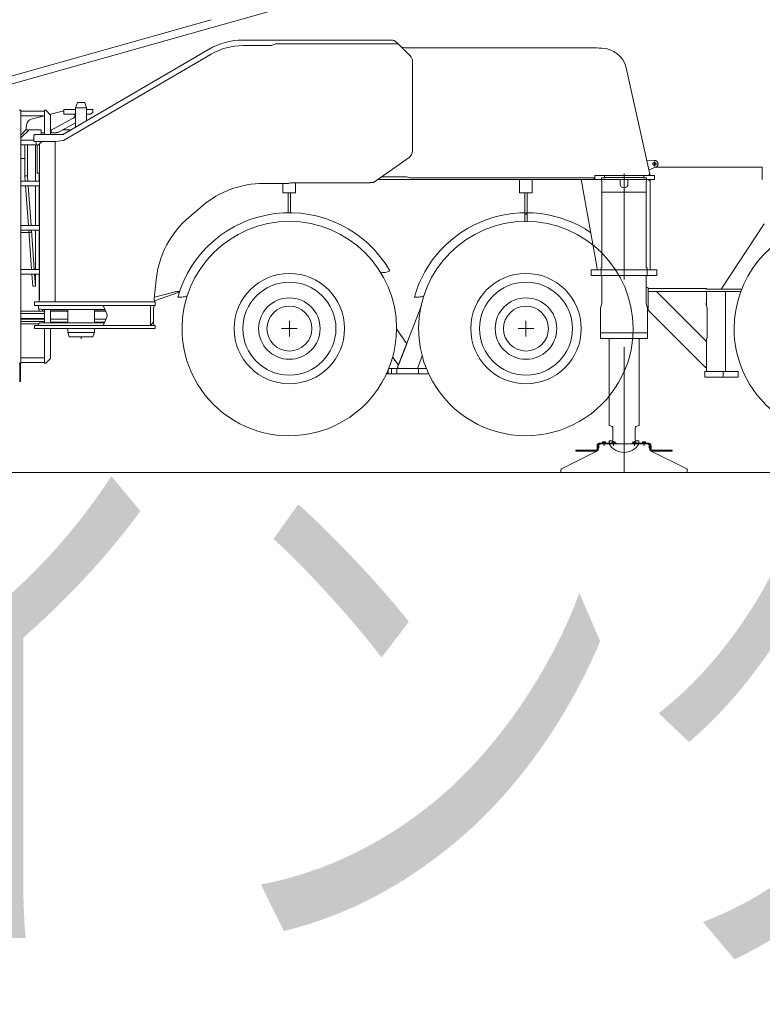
# Model space of a CAD drawing. Extents: x 34350 to 201729, y 12094 to 164960.
# Tile 54 of 70: x 185078 to 189786, y 12605 to 18852. Entities that reach past the tile are written whole.
import ezdxf
from ezdxf.enums import TextEntityAlignment as Align

# ---------------------------------------------------------------- set-up
doc = ezdxf.new("R2010")
doc.units = 0
doc.header["$LTSCALE"] = 150
doc.header["$MEASUREMENT"] = 0
doc.linetypes.add('CENTER', pattern=[50.5, 30, -9, 2.5, -9])
for name, color, linetype in [('11', 251, 'Continuous'), ('200', 7, 'Continuous'), ('5', 94, 'Continuous'), ('607', 7, 'Continuous'), ('611', 7, 'Continuous')]:
    doc.layers.add(name, color=color, linetype=linetype)
doc.styles.get("Standard").update_dxf_attribs({"font": 'txt', "bigfont": 'bigfont'})

# ---------------------------------------------------------------- blocks, each defined once
blk = doc.blocks.new('*G38')
at = {"layer": '11', "color": 251, "linetype": 'Continuous', "lineweight": 9}
for p, q in [((184627.6, 18332.1), (186907.9, 18973.2)), ((184583.2, 18369.6), (186291.9, 18850))]:
    blk.add_line(p, q, dxfattribs=at)

msp = doc.modelspace()

# ---------------------------------------------------------------- linework, layer by layer
at = {"layer": '11', "color": 251, "linetype": 'Continuous', "lineweight": 9}
for p, q in [((186626.6, 18722.7), (186494.9, 18722.7)), ((186494.9, 18687.7), (186569.8, 18687.7)), ((186569.8, 18687.7), (186674.1, 18687.7)), ((186701.6, 18722.7), (186626.6, 18722.7)), ((186674.1, 18687.7), (186701.6, 18697.7)), ((186701.6, 18722.7), (186710, 18722.7)), ((187436.6, 18722.7), (186701.6, 18722.7)), ((186714.2, 18697.7), (186701.6, 18697.7)), ((186714.2, 18697.7), (187478.2, 18697.7)), ((187288.9, 18722.7), (187433.2, 18722.7)), ((187455.8, 18697.7), (187478.9, 18697.7)), ((187468.6, 18708.1), (187503.9, 18672.7)), ((185355.1, 18084.7), (186293, 18633.3)), ((186275.3, 18663.2), (185359.7, 18127.9)), ((187509.9, 18674.8), (187499.6, 18676.6)), ((187503.9, 18673), (187554.3, 18622.7)), ((187522.3, 18672.7), (187509.9, 18674.8)), ((187522.3, 18672.7), (188738.4, 18672.8)), ((188751.3, 18670.8), (188738.4, 18672.8)), ((188768.3, 18670.8), (188751.3, 18670.8)), ((187568.9, 18587.3), (187568.9, 18471.7)), ((189074.2, 17870.8), (188922.5, 18547.4)), ((187568.9, 18471.7), (187568.9, 18019.1)), ((185444.6, 18326.2), (185432.6, 18293.2)), ((185490.6, 18326.2), (185444.6, 18326.2)), ((185502.6, 18293.2), (185490.6, 18326.2)), ((185734.9, 18347.2), (185743.5, 18352.3)), ((185074.6, 18277.1), (185084.6, 18277.1)), ((185084.6, 18277.1), (185084.6, 16672.1)), ((185234.6, 18272.1), (185084.6, 18272.1)), ((185234.6, 18242.1), (185084.6, 18242.1)), ((185151.7, 18220.2), (185234.6, 18241.9)), ((185234.6, 18277.1), (185234.6, 18123.1)), ((185244.6, 18277.1), (185234.6, 18277.1)), ((185274.6, 18247.1), (185244.6, 18277.1)), ((185270.4, 18251.3), (185274.6, 18252.3)), ((185274.6, 18252.3), (185350.2, 18272.1)), ((185274.6, 18123.1), (185274.6, 18247.1)), ((185350.2, 18272.1), (185358.5, 18272.1)), ((185358.5, 18252.1), (185358.5, 18282.2)), ((185358.5, 18282.2), (185432.6, 18282.2)), ((185432.6, 18252.1), (185358.5, 18252.1)), ((185427.7, 18252.1), (185427.7, 18245.4)), ((185502.6, 18293.2), (185432.6, 18293.2)), ((185432.6, 18293.2), (185432.6, 18170.5)), ((185502.6, 18211.4), (185502.6, 18293.2)), ((185502.6, 18282.2), (185542.6, 18282.2)), ((185527.6, 18252.1), (185502.6, 18252.1)), ((185542.6, 18262.2), (185527.6, 18252.1)), ((185542.6, 18282.2), (185542.6, 18262.2)), ((185418.1, 18227), (185274.6, 18149.9)), ((185432.6, 18197.2), (185324.4, 18139.1)), ((185117.6, 18152.1), (185084.6, 18119.1)), ((185138.6, 18152.1), (185086, 18102.1)), ((185138.6, 18152.1), (185117.6, 18152.1)), ((185120.1, 18152.1), (185120.1, 18171.3)), ((185214.6, 18152.1), (185138.6, 18152.1)), ((185172.7, 18123.1), (185167.7, 18118.1)), ((185167.7, 18118.1), (185167.7, 18078.1)), ((185326, 18123.1), (185172.7, 18123.1)), ((185214.6, 18123.1), (185214.6, 18152.1)), ((185232.8, 18135.1), (185214.6, 18135.1)), ((185234.6, 18135.1), (185232.8, 18135.1)), ((185277.3, 18135.1), (185277.3, 18151.4)), ((185302.8, 18135.1), (185277.3, 18135.1)), ((185308.9, 18135.1), (185302.8, 18135.1)), ((185326, 18123.1), (185348.9, 18123.1)), ((185400.1, 18152.1), (185348.6, 18152.1)), ((185357.7, 18128.1), (185360.1, 18128.1)), ((185359.7, 18128.1), (185359.7, 18127.9)), ((185360.1, 18128.1), (185359.7, 18128.1)), ((185086, 18097.1), (185084.6, 18097.1)), ((185084.6, 18057.1), (185084.6, 18087.1)), ((185084.6, 18087.1), (185167.7, 18087.1)), ((185186.5, 18057.1), (185084.6, 18057.1)), ((185086, 18102.1), (185086, 18087.1)), ((185086, 18087.1), (185086, 18097.1)), ((185110.1, 17862.1), (185110.1, 18057.1)), ((185127.8, 18057.1), (185127.8, 17862.1)), ((185167.7, 18078.1), (185303.8, 18078.1)), ((185188.8, 18051.5), (185177.7, 18078.1)), ((185177.7, 18078.1), (185215.8, 18078.1)), ((185177.7, 18057.1), (185177.7, 17827.1)), ((185215.8, 18074.1), (185188.8, 18051.5)), ((185203.8, 18064), (185203.8, 17076.8)), ((185203.8, 18064), (185203.8, 17878.1)), ((185215.8, 18078.1), (185215.8, 18074.1)), ((185303.8, 18078.1), (185215.8, 18078.1)), ((185215.8, 18078.1), (185215.8, 18074.1)), ((185303.8, 18078.4), (185355.1, 18084.7)), ((185303.8, 18068.4), (185303.8, 18078.4)), ((185303.8, 18068.1), (185303.8, 18078.1)), ((185303.8, 17861.6), (185303.8, 18068.4)), ((185303.8, 17062.7), (185303.8, 18068.1)), ((185188.8, 17878.1), (185188.8, 18051.5)), ((185084.6, 17972.1), (185110.1, 17972.1)), ((187547.9, 17978.3), (187322.3, 17818)), ((189103.3, 17959.3), (189054.9, 17957.1)), ((185203.8, 17878.1), (185188.8, 17878.1)), ((185202.6, 17827.1), (185202.6, 17878.1)), ((188909.9, 17204), (188909.9, 17876.5)), ((189074.2, 17870.8), (189067, 17866.6)), ((189067, 17866.6), (189074.2, 17870.8)), ((189067, 17866.6), (189067.8, 17862.7)), ((189068, 17898.5), (189114.6, 17918.3)), ((189078, 17862.7), (189074.2, 17870.8)), ((189785.1, 17917), (189101.9, 17917)), ((189785.1, 17837), (189785.1, 17917)), ((185203.8, 17827.1), (185084.6, 17827.1)), ((185112.7, 17827.1), (185110.1, 17862.1)), ((185127.8, 17862.1), (185110.1, 17862.1)), ((185127.8, 17862.1), (185130.3, 17827.1)), ((185303.8, 17062.7), (185303.8, 17861.3)), ((186623.9, 17812.7), (186785.2, 17812.7)), ((186747.6, 17752.8), (186747.6, 17812.7)), ((186785.2, 17812.7), (186793.6, 17817.7)), ((187297.8, 17817.7), (186793.6, 17817.7)), ((186827.6, 17817.7), (186827.6, 17798.7)), ((186859.8, 17817.7), (186891.8, 17817.7)), ((187322.3, 17818), (187297.8, 17818)), ((187325.5, 17852.7), (187325.5, 17852.7)), ((187350, 17837.7), (187550, 17837.7)), ((187375.3, 17855.7), (187509.9, 17855.7)), ((187529.9, 17855.7), (187375.3, 17855.7)), ((187509.9, 17855.7), (187516.4, 17855.7)), ((187516.4, 17855.7), (187529.9, 17855.7)), ((187543.6, 17851.3), (187529.9, 17855.7)), ((187529.9, 17855.7), (187554.8, 17847.7)), ((187541.7, 17837.7), (188006.5, 17837.7)), ((187554.8, 17847.7), (187543.6, 17851.3)), ((187550, 17837.7), (188724.9, 17837.7)), ((188716.5, 17847.7), (187554.8, 17847.7)), ((187554.8, 17847.7), (188724.9, 17847.7)), ((188247.6, 17752.8), (188247.6, 17837.7)), ((188327.6, 17837.7), (188327.6, 17798.7)), ((188637.4, 17837.7), (188647.1, 17837.7)), ((188640.7, 17827.8), (188637.4, 17837.7)), ((188640.7, 17827.8), (188641, 17826.4)), ((188641, 17826.4), (188736.4, 17285.2)), ((188884.9, 17837.7), (188647.1, 17837.7)), ((188716.5, 17847.7), (188724.9, 17847.7)), ((188724.9, 17837.7), (188716.5, 17847.7)), ((188724.9, 17837.7), (188716.5, 17847.7)), ((188724.9, 17837.7), (188724.9, 17862.7)), ((188724.9, 17862.7), (189086, 17862.7)), ((188724.9, 17852.7), (188724.9, 17862.7)), ((188724.9, 17862.7), (188839.9, 17862.7)), ((188724.9, 17847.7), (188724.9, 17852.7)), ((188724.9, 17847.7), (188724.9, 17837.7)), ((189101.9, 17837.7), (188724.9, 17837.7)), ((188767.9, 17837.7), (188767.9, 17847.7)), ((188767.9, 17847.7), (188784.9, 17847.7)), ((188767.9, 17827.7), (188767.9, 17847.7)), ((188767.9, 17847.7), (188789.9, 17847.7)), ((188769.9, 17827.7), (188767.9, 17827.7)), ((188769.9, 17757.7), (188769.9, 17827.7)), ((188784.9, 17847.7), (188784.9, 17862.7)), ((188789.9, 17847.7), (188789.9, 17849.7)), ((188789.9, 17849.7), (189029.9, 17849.7)), ((188884.9, 17809.7), (188884.9, 17837.7)), ((189067.8, 17837.7), (188934.9, 17837.7)), ((188934.9, 17837.7), (188934.9, 17809.7)), ((188979.9, 17862.7), (189067.8, 17862.7)), ((189029.9, 17849.7), (189029.9, 17847.7)), ((189029.9, 17847.7), (189051.9, 17847.7)), ((189034.9, 17847.7), (189034.9, 17862.7)), ((189051.9, 17847.7), (189034.9, 17847.7)), ((189051.9, 17827.7), (189049.9, 17827.7)), ((189049.9, 17827.7), (189049.9, 17757.7)), ((189051.9, 17837.7), (189051.9, 17847.7)), ((189051.9, 17847.7), (189051.9, 17827.7)), ((189067.8, 17862.7), (189078, 17862.7)), ((189077.1, 17837.7), (189067.8, 17837.7)), ((189067.8, 17837.7), (189067.8, 17833.7)), ((189067.8, 17833.7), (189075.8, 17827)), ((189075.8, 17827), (189067.8, 17833.7)), ((189075.8, 17827), (189077.1, 17837.7)), ((189075.8, 17275.4), (189075.8, 17827)), ((189086, 17862.7), (189101.9, 17862.7)), ((189101.9, 17862.7), (189101.9, 17837.7)), ((185203.8, 17797.1), (185084.6, 17797.1)), ((185133.3, 17547.1), (185114.9, 17797.1)), ((185132.5, 17797.1), (185150.3, 17547.1)), ((185177.7, 17797.1), (185177.7, 17547.1)), ((185202.6, 17547.1), (185202.6, 17797.1)), ((186827.6, 17752.8), (186747.6, 17752.8)), ((186780.1, 17752.8), (186780.1, 17627)), ((186795.1, 17627), (186795.1, 17752.8)), ((186827.6, 17798.7), (186827.6, 17752.8)), ((188280.1, 17752.8), (188247.6, 17752.8)), ((188295.1, 17752.8), (188280.1, 17752.8)), ((188280.1, 17752.8), (188280.1, 17568.9)), ((188327.6, 17752.8), (188295.1, 17752.8)), ((188295.1, 17568.9), (188295.1, 17752.8)), ((188327.6, 17798.7), (188327.6, 17752.8)), ((188799.9, 17757.7), (188769.9, 17757.7)), ((188769.9, 17757.7), (188769.9, 17277.7)), ((189049.9, 17757.7), (188769.9, 17757.7)), ((189019.9, 17757.7), (189049.9, 17757.7)), ((189049.9, 17757.7), (189049.9, 17277.7)), ((186152.5, 17599.8), (186180, 17623)), ((186180, 17623), (186236.3, 17670.7)), ((188295.1, 17618), (188280.1, 17618)), ((189525.7, 17141.8), (189797.5, 17556.9)), ((185203.8, 17547.1), (185084.6, 17547.1)), ((185203.8, 17517.1), (185084.6, 17517.1)), ((185084.6, 17502.1), (185150.9, 17502.1)), ((185153.9, 17267.1), (185135.5, 17517.1)), ((185150.9, 17502.1), (185150.9, 17516.9)), ((185152.4, 17517.1), (185170.3, 17267.1)), ((185177.7, 17517.1), (185177.7, 17267.1)), ((185202.6, 17267.1), (185202.6, 17517.1)), ((185203.8, 17267.1), (185084.6, 17267.1)), ((187665.7, 17283.8), (187662.8, 17285.7)), ((188709.9, 17264.7), (188701, 17264.7)), ((188701, 17264.7), (188701, 17229.7)), ((189118.4, 17264.7), (188709.9, 17264.7)), ((188738.4, 17273.9), (188736.1, 17264.7)), ((188736.1, 17264.7), (188748.1, 17264.7)), ((188736.4, 17285.2), (188738.4, 17273.9)), ((188748.1, 17264.7), (189067.8, 17264.7)), ((188769.9, 17277.7), (188763.9, 17277.7)), ((188763.9, 17277.7), (188763.9, 17227.7)), ((188763.9, 17229.7), (188763.9, 17264.7)), ((189049.9, 17277.7), (189055.9, 17277.7)), ((189055.9, 17277.7), (189055.9, 17227.7)), ((189055.9, 17229.7), (189055.9, 17264.7)), ((189077.3, 17264.7), (189067.9, 17264.7)), ((189075.8, 17275.4), (189077.3, 17264.7)), ((189118.4, 17229.7), (189118.4, 17264.7)), ((185203.8, 17237.1), (185084.6, 17237.1)), ((185161.6, 17162.1), (185156.1, 17237.1)), ((185172.4, 17237.1), (185177.7, 17162.1)), ((185177.7, 17237.1), (185177.7, 17162.1)), ((185202.6, 17073.5), (185202.6, 17237.1)), ((185930.9, 17080.9), (185943.2, 17202.3)), ((188701, 17229.7), (189099.9, 17229.7)), ((188763.9, 17227.7), (188769.9, 17227.7)), ((188763.9, 17227.7), (188769.9, 17227.7)), ((188769.9, 17227.7), (188769.9, 17052.2)), ((188769.9, 17227.7), (188769.9, 17052.2)), ((189049.9, 17227.7), (189049.9, 17225.7)), ((189055.9, 17227.7), (189049.9, 17227.7)), ((189049.9, 17225.7), (189049.9, 17052.2)), ((189049.9, 17225.7), (189049.9, 17052.2)), ((189099.9, 17229.7), (189118.4, 17229.7)), ((185177.7, 17162.1), (185161.6, 17162.1)), ((186090.1, 17123.8), (185931.9, 17067.7)), ((185932, 17090.6), (186054.7, 17123.6)), ((186080.6, 17127), (186091.2, 17127)), ((189049.9, 17152.1), (189058.3, 17152.1)), ((189058.3, 17152.1), (189061.8, 17150.8)), ((189061.8, 17150.8), (189061.8, 17013.3)), ((189061.8, 17147), (189108.1, 17147)), ((189432.6, 17147), (189061.8, 17147)), ((189114.8, 17127), (189061.8, 17127)), ((189061.8, 17127), (189432.6, 17127)), ((189432.6, 16809.2), (189114.8, 17127)), ((189118.1, 17147), (189126.1, 17147)), ((189657.7, 17142), (189427.6, 17142)), ((189427.6, 17127), (189651.1, 17127)), ((189552.6, 17127.1), (189432.6, 17127.1)), ((189432.6, 17127.1), (189432.6, 17035.5)), ((189552.6, 16619.5), (189552.6, 17127.1)), ((185187.7, 17062.7), (185172.7, 17062.7)), ((185172.7, 17062.7), (185172.7, 17037.7)), ((185937.4, 17062.7), (185187.7, 17062.7)), ((185203.8, 17076.8), (185198.6, 17062.7)), ((185198.6, 17062.7), (185215.8, 17062.7)), ((185215.8, 17062.7), (185303.8, 17062.7)), ((185909.2, 17062.7), (185303.8, 17062.7)), ((185895.8, 17062.7), (185909.2, 17062.7)), ((185909.2, 17062.7), (185932.3, 17062.7)), ((185932.3, 17062.7), (185930.9, 17080.9)), ((185937.4, 17037.7), (185937.4, 17062.7)), ((186106, 17092), (186080.3, 17092)), ((187606, 17092), (187580.3, 17092)), ((189553.3, 17064.5), (189552.6, 17064.5)), ((185084.6, 17002.1), (185234.6, 17002.1)), ((185172.7, 17037.7), (185937.4, 17037.7)), ((185197.7, 17017.7), (185197.7, 17037.7)), ((185197.7, 17037.7), (185608, 17037.7)), ((185226.7, 17012.6), (185197.7, 17017.7)), ((185202.6, 17002.1), (185202.6, 17016.9)), ((185223.9, 17002.1), (185202.6, 17002.1)), ((185223.9, 17013.1), (185223.9, 17012.6)), ((185223.9, 17012.6), (185223.9, 17002.1)), ((185619.8, 17012.6), (185226.7, 17012.6)), ((185234.6, 17012.6), (185234.6, 16927.6)), ((185274.6, 16927.6), (185274.6, 17012.6)), ((185274.6, 17012.1), (185382.8, 17012.1)), ((185382.8, 17002.1), (185274.6, 17002.1)), ((185274.6, 17002.1), (185382.8, 17002.1)), ((185382.8, 16927.6), (185382.8, 17012.6)), ((185552.6, 17012.6), (185552.6, 16927.6)), ((185552.6, 17012.1), (185620, 17012.1)), ((185624.3, 17002.1), (185552.6, 17002.1)), ((185552.6, 17002.1), (185624.3, 17002.1)), ((185627.2, 16996.8), (185608, 17037.7)), ((185608, 17037.7), (185907.3, 17037.7)), ((185931.3, 17037.7), (185907.3, 17037.7)), ((185907.3, 16912.6), (185907.3, 17037.7)), ((185907.3, 17037.7), (185907.3, 16912.6)), ((185925.3, 17019.7), (185927.3, 17017.7)), ((185927.3, 17017.7), (185931.3, 17037.7)), ((185927.3, 17017.7), (185927.3, 16932.6)), ((187626.5, 17037.9), (187474.3, 16647.7)), ((188769.9, 17052.2), (188760.9, 17022.2)), ((188769.9, 17052.2), (188760.9, 17022.2)), ((188760.9, 17022.2), (188760.9, 16864.7)), ((188760.9, 17022.2), (188760.9, 16829.7)), ((189049.9, 17052.2), (189058.9, 17022.2)), ((189049.9, 17052.2), (189058.9, 17022.2)), ((189058.9, 17022.2), (189058.9, 16864.7)), ((189058.9, 17022.2), (189058.9, 16864.7)), ((189058.9, 17013.2), (189378.1, 16694)), ((189427.6, 17052.2), (189436.6, 17022.2)), ((189436.6, 17022.2), (189436.6, 16829.7)), ((185234.6, 16987.1), (185084.6, 16987.1)), ((185234.6, 16957.1), (185084.6, 16957.1)), ((185234.6, 16952.1), (185084.6, 16952.1)), ((185234.6, 16952.1), (185084.6, 16952.1)), ((185084.6, 16937.1), (185234.6, 16937.1)), ((185206.1, 16937.1), (185206.1, 16925.6)), ((185206.1, 16937.1), (185206.1, 16925.6)), ((185220.2, 16937.1), (185206.1, 16937.1)), ((185278.6, 16952.1), (185274.6, 16952.1)), ((185382.8, 16952.1), (185274.6, 16952.1)), ((185382.8, 16932.1), (185274.6, 16932.1)), ((185278.6, 16952.1), (185382.8, 16952.1)), ((185552.6, 16952.1), (185625.1, 16952.1)), ((185625.1, 16952.1), (185552.6, 16952.1)), ((185616.7, 16932.1), (185552.6, 16932.1)), ((185607.6, 16912.6), (185627.2, 16954.4)), ((185907.3, 16912.6), (185927.3, 16932.6)), ((185927.3, 16932.6), (185907.3, 16912.6)), ((185927.3, 16932.6), (185929.6, 16912.6)), ((186788.1, 16942), (186788.1, 16842)), ((188288.1, 16942), (188288.1, 16842)), ((185195.7, 16922.1), (185084.6, 16922.1)), ((185172.7, 16892.6), (185172.7, 16912.6)), ((185172.7, 16912.6), (185937.4, 16912.6)), ((185930.3, 16892.6), (185172.7, 16892.6)), ((185197.7, 16924.1), (185217.5, 16927.6)), ((185197.7, 16912.6), (185197.7, 16924.1)), ((185618.2, 16912.6), (185207.3, 16912.6)), ((185217.5, 16927.6), (185614.6, 16927.6)), ((185234.6, 16892.6), (185234.6, 16672.1)), ((185274.6, 16702.1), (185274.6, 16892.6)), ((185552.6, 16867.7), (185382.6, 16867.7)), ((185382.8, 16867.7), (185382.8, 16892.6)), ((185392.7, 16840.6), (185382.8, 16867.7)), ((185552.6, 16867.7), (185542.9, 16840.6)), ((185552.6, 16892.6), (185552.6, 16878.1)), ((185552.6, 16878.1), (185552.6, 16867.7)), ((185907.3, 16912.6), (185607.6, 16912.6)), ((185635.4, 16912.6), (185618.2, 16912.6)), ((185908.7, 16912.6), (185907.3, 16912.6)), ((185925.8, 16912.6), (185908.7, 16912.6)), ((185929.6, 16912.6), (185925.8, 16912.6)), ((185937.4, 16892.6), (185930.3, 16892.6)), ((185937.4, 16912.6), (185937.4, 16892.6)), ((186738.1, 16892), (186838.1, 16892)), ((187531.7, 16794.9), (187467, 16889.6)), ((188238.1, 16892), (188338.1, 16892)), ((185542.9, 16840.6), (185392.7, 16840.6)), ((188760.9, 16864.7), (188794.9, 16864.7)), ((188760.9, 16829.7), (188760.9, 16864.7)), ((188760.9, 16864.7), (189058.9, 16864.7)), ((188760.9, 16829.7), (188760.9, 16864.7)), ((188760.9, 16864.7), (188794.9, 16864.7)), ((189058.9, 16829.7), (188760.9, 16829.7)), ((189058.9, 16829.7), (188760.9, 16829.7)), ((188814.8, 16829.7), (188814.8, 16277.7)), ((188814.9, 16864.7), (189004.9, 16864.7)), ((189004.8, 16277.7), (189004.8, 16829.7)), ((189024.9, 16864.7), (189058.9, 16864.7)), ((189058.9, 16864.7), (189024.9, 16864.7)), ((189058.9, 16864.7), (189058.9, 16829.7)), ((189058.9, 16864.7), (189058.9, 16829.7)), ((189432.6, 16829.6), (189432.6, 16619.5)), ((189432.6, 16652), (189432.6, 16809.2)), ((189436.6, 16864.7), (189436.6, 16829.7)), ((187478.9, 16659.5), (187531.7, 16794.9)), ((185234.6, 16707.1), (185084.6, 16707.1)), ((185244.6, 16672.1), (185274.6, 16702.1)), ((187442.3, 16713), (187478.9, 16659.5)), ((187599.9, 16639.5), (187631, 16719.1)), ((189373.5, 16698.6), (189426.4, 16645.8)), ((185084.6, 16672.1), (185074.6, 16672.1)), ((185079.1, 16672.1), (185079.1, 16557.1)), ((185084.1, 16557.1), (185084.1, 16672.1)), ((185234.6, 16677.1), (185084.6, 16677.1)), ((185234.6, 16672.1), (185244.6, 16672.1)), ((187414.9, 16637.7), (187414.9, 16604.5)), ((187656.3, 16639.5), (187415.7, 16639.5)), ((187434.9, 16639.5), (187434.9, 16604.5)), ((187470.1, 16604.5), (187470.1, 16639.5)), ((187474.3, 16647.7), (187480.6, 16639.5)), ((187480.6, 16639.5), (187599.9, 16639.5)), ((187607.6, 16604.5), (187607.6, 16639.5)), ((188909.8, 16675.4), (188909.8, 16629.5)), ((189422.6, 16584.5), (189422.6, 16619.5)), ((189422.6, 16619.5), (189632.6, 16619.5)), ((189426.4, 16645.8), (189432.6, 16652)), ((189537.6, 16619.5), (189537.6, 16584.5)), ((189632.6, 16619.5), (189632.6, 16584.5)), ((185079.1, 16557.1), (185084.1, 16557.1)), ((187400.5, 16604.5), (187672.2, 16604.5)), ((189632.6, 16584.5), (189422.6, 16584.5)), ((188814.8, 16277.7), (188833.6, 16270.2)), ((188814.8, 16277.7), (188833.6, 16270.2)), ((188839.8, 16261), (188839.8, 16239.4)), ((188839.8, 16261), (188839.8, 16184.7)), ((188979.8, 16239.5), (188979.8, 16261)), ((188979.8, 16184.7), (188979.8, 16261)), ((188986.2, 16270.3), (189004.8, 16277.7)), ((188986.2, 16270.3), (189004.8, 16277.7)), ((188839.8, 16239.4), (188839.8, 16192.8)), ((188839.8, 16192.8), (188839.8, 16184.7)), ((188979.8, 16192.8), (188979.8, 16239.5)), ((188605, 16113.7), (188605, 16119.7)), ((188605, 16119.7), (188726.9, 16119.7)), ((188738.9, 16131.7), (188738.9, 16148)), ((188744.9, 16148), (188744.9, 16131.7)), ((188749.9, 16155.4), (188757.9, 16160)), ((188749.9, 16144.3), (188749.9, 16155.4)), ((188749.9, 16138.1), (188749.9, 16144.3)), ((188756.9, 16166), (188858.9, 16166)), ((188858.9, 16160), (188756.9, 16160)), ((188757.9, 16160), (189054.9, 16160)), ((188817.8, 16179.7), (188815.8, 16160)), ((188815.8, 16169.5), (188815.8, 16160)), ((188834.8, 16179.7), (188817.8, 16179.7)), ((188834.8, 16179.7), (188817.8, 16179.7)), ((188858.9, 16166), (188858.9, 16160)), ((188960.9, 16166), (188960.9, 16160)), ((189062.9, 16166), (188960.9, 16166)), ((188960.9, 16160), (189062.9, 16160)), ((189001.8, 16179.7), (188984.8, 16179.7)), ((189003.8, 16179.7), (188984.8, 16179.7)), ((189003.8, 16160), (189003.8, 16179.7)), ((189003.8, 16169.5), (189003.8, 16177.7)), ((189003.8, 16160), (189003.8, 16169.5)), ((189054.9, 16160), (189061.9, 16160)), ((189061.9, 16160), (189069.9, 16155.4)), ((189069.9, 16155.4), (189069.9, 16144.3)), ((189069.9, 16144.3), (189069.9, 16138.1)), ((189074.9, 16148), (189074.9, 16131.7)), ((189080.9, 16131.7), (189080.9, 16148)), ((189214.8, 16119.7), (189092.9, 16119.7)), ((189214.8, 16113.7), (189214.8, 16119.7)), ((188512.7, 16001.4), (188733.3, 16111.3)), ((188726.9, 16113.7), (188605, 16113.7)), ((189086.5, 16111.3), (189307.1, 16001.4)), ((189092.9, 16113.7), (189214.8, 16113.7)), ((188509.9, 15980), (188509.9, 15996.9)), ((189309.9, 15996.9), (189309.9, 15980)), ((196089.5, 15980), (178428.5, 15980)), ((189309.9, 15980), (188509.9, 15980))]:
    msp.add_line(p, q, dxfattribs=at)
at = {"layer": '11', "color": 251, "linetype": 'CENTER', "lineweight": 9}
for p, q in [((189129.2, 17935.9), (189088.1, 17937.7)), ((189103.3, 17951.4), (189102.1, 17922.2)), ((185467.6, 16840.6), (185467.6, 16826.9)), ((188909.9, 15980), (188909.9, 16773.9)), ((188782.9, 16176.6), (188782.9, 16147.8)), ((188843.9, 16177.2), (188843.9, 16147.8)), ((188975.9, 16177.2), (188975.9, 16147.8)), ((189036.9, 16176.6), (189036.9, 16147.8))]:
    msp.add_line(p, q, dxfattribs=at)
at = {"layer": '11', "color": 251, "linetype": 'Continuous', "lineweight": 9}
for points in [[(185427.7, 18245.4), (185427.6, 18243.1), (185427.3, 18240.8), (185426.8, 18238.5), (185426, 18236.4), (185425.1, 18234.3), (185424, 18232.4), (185422.7, 18230.7), (185421.2, 18229.2), (185419.7, 18228), (185418.1, 18227)], [(185120.1, 18171.3), (185120.4, 18177.8), (185121.4, 18184.4), (185123.2, 18190.9), (185125.7, 18197.1), (185128.9, 18202.9), (185132.7, 18208), (185137.1, 18212.4), (185141.8, 18215.9), (185146.7, 18218.5), (185151.7, 18220.2)], [(185234.6, 18135.2), (185234.4, 18135.2), (185234.2, 18135.1), (185234, 18135.1), (185233.9, 18135.1), (185233.7, 18135.1), (185233.5, 18135.1), (185233.3, 18135.1), (185233.1, 18135.1), (185233, 18135.1), (185232.8, 18135.1)], [(185324.4, 18139.1), (185322.9, 18138.4), (185321.4, 18137.7), (185319.9, 18137.1), (185318.4, 18136.6), (185316.8, 18136.1), (185315.2, 18135.8), (185313.6, 18135.5), (185312, 18135.3), (185310.4, 18135.2), (185308.9, 18135.1)], [(188979.8, 16184.7), (188979.8, 16186), (188979.8, 16187.3), (188979.8, 16188.4), (188979.8, 16189.4), (188979.8, 16190.2), (188979.8, 16191), (188979.8, 16191.6), (188979.8, 16192.2), (188979.8, 16192.6), (188979.8, 16192.8)], [(188815.8, 16177.7), (188815.8, 16177), (188815.8, 16176.3), (188815.8, 16175.5), (188815.8, 16174.7), (188815.8, 16173.9), (188815.8, 16173), (188815.8, 16172.1), (188815.8, 16171.2), (188815.8, 16170.4), (188815.8, 16169.5)]]:
    msp.add_lwpolyline(points, dxfattribs=at)
for centre, radius in [((189102.7, 17937), 10.3), ((186788.1, 16892), 350), ((188288.1, 16892), 350), ((188288.1, 16892), 350), ((186788.1, 16892), 295), ((188288.1, 16892), 295), ((188288.1, 16892), 295), ((186788.1, 16892), 195), ((188288.1, 16892), 195), ((188288.1, 16892), 195), ((186788.1, 16892), 142.5), ((188288.1, 16892), 142.5), ((188288.1, 16892), 142.5)]:
    msp.add_circle(centre, radius, dxfattribs=at)
for centre, radius, start, end in [((186494.9, 18287.7), 435, 89.99928, 120.31264), ((186494.9, 18287.7), 400, 89.99849, 120.32232), ((187433.2, 18672.7), 50, 45.01688, 90), ((187518.9, 18587.3), 50, 0.00114, 44.99991), ((188768.3, 18512.8), 158, 12.64336, 90), ((185349.5, 18132.3), 9.24, -93.63483, -27.20863), ((187518.9, 18019.1), 50, -54.60576, 0), ((189102.7, 17937), 22.2, -57.64716, 88.31883), ((186623.9, 17212.7), 600, 89.99873, 130.2434), ((188909.9, 17809.7), 25, 180, 0), ((186787.6, 16892), 735, 29.99956, 164.20989), ((188287.6, 16892), 735, 55.88149, 164.20981), ((186540.1, 17141.8), 600, 130.24356, 174.21352), ((186787.6, 16892), 680, 0, 180), ((188287.6, 16892), 680, 0, 180), ((188287.6, 16892), 680, 0, 180), ((190287.6, 16892), 680, 102.06622, 180), ((187383.4, 17322.5), 75, -105.20218, -57.09488), ((186080.6, 17027), 100, 89.99808, 105.04546), ((186106, 17167), 75, -90.00162, -62.48303), ((187606, 17167), 75, -90.00162, -62.97), ((185581.9, 16975.6), 50, -25.09348, 25.09949), ((186787.6, 16892), 680, -179.99823, -69.03898), ((186787.6, 16892), 680, -69.03883, 0), ((188287.6, 16892), 680, 179.25202, 0), ((190287.6, 16892), 680, -179.99823, -69.03896), ((188829.8, 16261), 10, 0.00174, 68.1987), ((188829.8, 16261), 10, 0.00172, 68.21331), ((188989.8, 16261), 10, 111.56341, 180), ((188989.8, 16261), 10, 111.57967, 180), ((188834.8, 16184.7), 5, -90, 0), ((188834.8, 16184.7), 5, -89.98251, 0), ((188984.8, 16184.7), 5, 180, -90), ((188984.8, 16184.7), 5, 180, -90), ((188726.9, 16131.7), 18, -90, 0), ((188726.9, 16131.7), 12, -90, 0), ((188719.9, 16138.1), 30, -63.52683, 0), ((188756.9, 16148), 18, 90, 180), ((188756.9, 16148), 12, 90, 180), ((188817.8, 16177.7), 2, 90, 180), ((188909.8, 16215.2), 109, -149.58615, -30.41541), ((189001.8, 16177.7), 2, -0.02185, 90), ((189062.9, 16148), 18, 0, 90), ((189062.9, 16148), 12, 0, 90), ((189099.9, 16138.1), 30, -179.99399, -116.47415), ((189092.9, 16131.7), 18, 180, -90), ((189092.9, 16131.7), 12, 180, -90), ((188514.9, 15996.9), 4.99, 116.39563, 180), ((189304.9, 15996.9), 5, 0.00162, 63.47565)]:
    msp.add_arc(centre, radius, start, end, dxfattribs=at)
at = {"layer": '200', "color": 7, "linetype": 'Continuous', "lineweight": 9}
msp.add_line((185192.5, 17878.1), (185203.8, 17878.1), dxfattribs=at)
at = {"layer": '5', "color": 94, "linetype": 'Continuous', "lineweight": 9}
for p, q in [((188637.5, 17837.7), (188637.5, 17837.2)), ((188716.6, 17847.7), (188716.6, 17847.6))]:
    msp.add_line(p, q, dxfattribs=at)
at = {"layer": '607', "color": 7, "linetype": 'CENTER', "lineweight": 9}
for p, q in [((188782.9, 16173.9), (188782.9, 16166)), ((188843.9, 16173.9), (188843.9, 16166)), ((188975.9, 16173.9), (188975.9, 16166)), ((189036.9, 16173.9), (189036.9, 16166))]:
    msp.add_line(p, q, dxfattribs=at)
at = {"layer": '611', "color": 7, "linetype": 'Continuous', "lineweight": 9}
for p, q in [((188792.4, 16173.9), (188773.4, 16173.9)), ((188773.4, 16173.9), (188773.4, 16166)), ((188773.4, 16166.4), (188792.4, 16166.4)), ((188773.4, 16166), (188792.4, 16166)), ((188782.9, 16166), (188782.9, 16172.8)), ((188792.4, 16166), (188792.4, 16173.9)), ((188853.4, 16173.9), (188834.4, 16173.9)), ((188834.4, 16173.9), (188834.4, 16166)), ((188834.4, 16166.4), (188853.4, 16166.4)), ((188834.4, 16166), (188853.4, 16166)), ((188843.9, 16166), (188843.9, 16172.8)), ((188853.4, 16166), (188853.4, 16173.9)), ((188985.4, 16173.9), (188966.4, 16173.9)), ((188966.4, 16173.9), (188966.4, 16166)), ((188966.4, 16166.4), (188985.4, 16166.4)), ((188966.4, 16166), (188985.4, 16166)), ((188975.9, 16166), (188975.9, 16172.8)), ((188985.4, 16166), (188985.4, 16173.9)), ((189046.4, 16173.9), (189027.4, 16173.9)), ((189027.4, 16173.9), (189027.4, 16166)), ((189027.4, 16166.4), (189046.4, 16166.4)), ((189027.4, 16166), (189046.4, 16166)), ((189036.9, 16166), (189036.9, 16172.8)), ((189046.4, 16166), (189046.4, 16173.9))]:
    msp.add_line(p, q, dxfattribs=at)
for centre, start, end in [((188778.2, 16162.9), 64.34586, 115.66523), ((188787.7, 16162.9), 64.33149, 115.65086), ((188839.2, 16162.9), 64.34758, 115.64913), ((188848.7, 16162.9), 64.33322, 115.66351), ((188971.2, 16162.9), 64.34758, 115.66351), ((188980.7, 16162.9), 64.34758, 115.66351), ((189032.2, 16162.9), 64.33149, 115.65086), ((189041.7, 16162.9), 64.33149, 115.65086)]:
    msp.add_arc(centre, 11, start, end, dxfattribs=at)

# ---------------------------------------------------------------- block references
at = {"color": 7, "linetype": 'Continuous', "lineweight": 9}
msp.add_blockref('*G38', (0, 0), dxfattribs=at)

# ---------------------------------------------------------------- texts
at = {"layer": '11', "color": 251, "linetype": 'Continuous', "lineweight": 9, "width": 0.833333}
msp.add_text('ラフイングジブ', height=3000, dxfattribs=at).set_placement((177970, 11950), align=Align.BOTTOM_LEFT)

doc.saveas('drawing.dxf')
